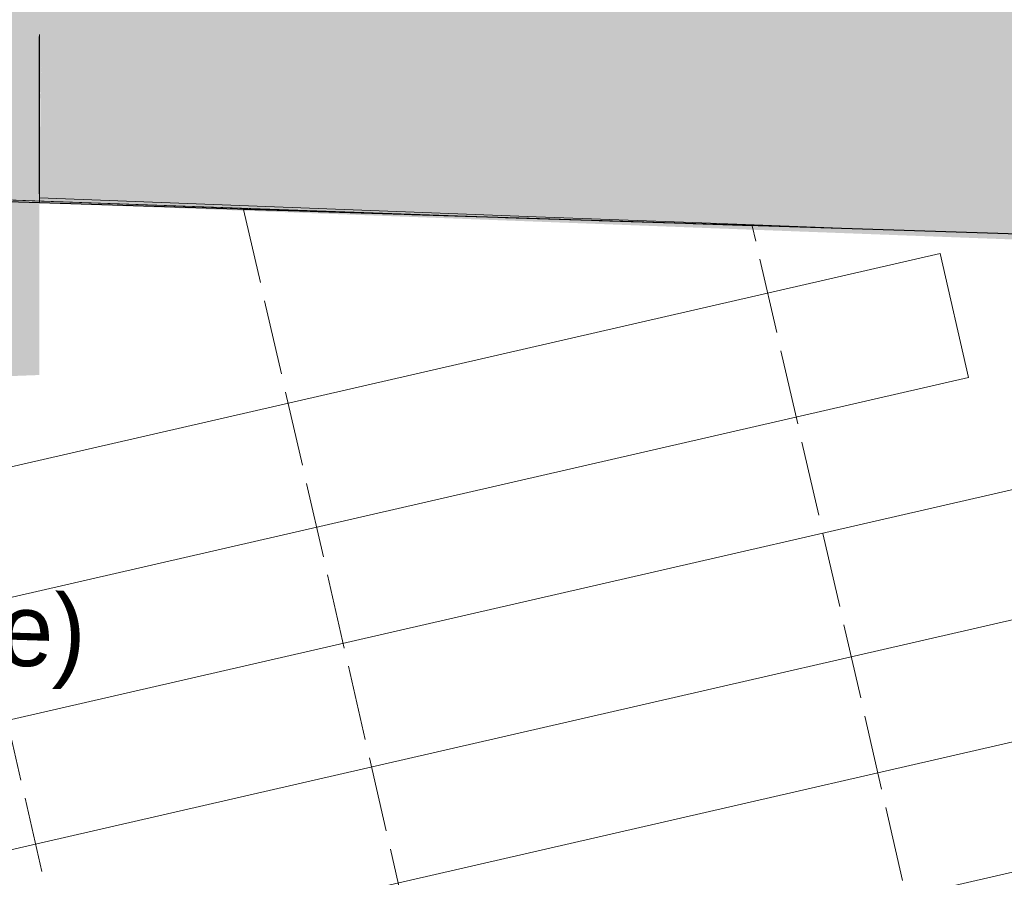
# Model space of a CAD drawing. Header units: metres. Extents: x -862 to 1262, y -354 to 644.
# Tile 225 of 256: x -218 to -198, y 367 to 384. Entities that reach past the tile are written whole.
import ezdxf

# ---------------------------------------------------------------- set-up
doc = ezdxf.new("R2010")
doc.units = ezdxf.units.M
doc.header["$LTSCALE"] = 0.5
doc.set_wipeout_variables(frame=1)
doc.linetypes.add('ISO-02 Dashed', pattern=[3.81, 3.048, -0.7619999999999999])
doc.layers.add('BPR_Verkehr_220520', color=7, linetype='Continuous')
doc.layers.add('DZH_Baufelder Nord_220610', color=7, linetype='Continuous')
doc.styles.add('Favorit Std Light', font='txt')

# ---------------------------------------------------------------- blocks, each defined once
blk = doc.blocks.new('Sheddach Supermarkt')
at = {"color": 8, "linetype": 'Continuous', "lineweight": 9, "true_color": 0x777777, "transparency": 33554687}
for points in [[(-15.92866270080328, 42.34811008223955, -0.7500000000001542), (3.441881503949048, 41.66599253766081, -0.7500000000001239), (-32.52647136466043, 33.40666674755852, -0.7500000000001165), (-33.64548607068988, 38.27983882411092, -0.7500000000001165)], [(3.441881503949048, 41.66599253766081, -0.7500000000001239), (-10.11749943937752, 42.14347481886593, 0.7499999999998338), (-15.92866270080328, 42.34811008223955, -0.7500000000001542)], [(3.441881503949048, 41.66599253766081, -0.7500000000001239), (-32.52647136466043, 33.40666674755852, -0.7500000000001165), (-33.30978165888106, 36.81788720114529, 0.7499999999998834), (-10.11749943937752, 42.14347481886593, 0.7499999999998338)], [(9.253044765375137, 41.46135727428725, 0.7499999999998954), (-32.19076695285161, 31.94471512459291, 0.7499999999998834), (-32.52647136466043, 33.40666674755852, -0.7500000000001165), (3.441881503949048, 41.66599253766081, -0.7500000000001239)], [(3.441881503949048, 41.66599253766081, -0.7500000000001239), (18.02249837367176, 41.15254828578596, -0.7500000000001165), (18.02249837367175, 41.15254828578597, -0.2201165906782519), (9.253044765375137, 41.46135727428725, 0.7499999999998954)], [(-31.40745665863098, 28.53349467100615, -0.7500000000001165), (18.29927353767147, 39.94753078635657, -0.7500000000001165), (19.41855681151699, 35.07442038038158, -0.7500000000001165), (-30.28844195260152, 23.66032259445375, -0.7500000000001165)], [(18.29927353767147, 39.94753078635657, -0.7500000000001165), (18.63505851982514, 38.48559766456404, 0.7499999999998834), (-31.07175224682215, 27.0715430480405, 0.7499999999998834), (-31.40745665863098, 28.53349467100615, -0.7500000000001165)], [(18.63505851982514, 38.48559766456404, 0.7499999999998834), (19.41855681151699, 35.07442038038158, -0.7500000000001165), (-30.28844195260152, 23.66032259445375, -0.7500000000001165), (-31.07175224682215, 27.0715430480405, 0.7499999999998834)], [(-30.28844195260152, 23.66032259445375, -0.7500000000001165), (19.41855681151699, 35.07442038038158, -0.7500000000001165), (20.53784008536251, 30.20130997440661, -0.7500000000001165), (-29.16942724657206, 18.78715051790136, -0.7500000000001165)], [(19.41855681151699, 35.07442038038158, -0.7500000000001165), (19.75434179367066, 33.61248725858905, 0.7499999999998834), (-29.9527375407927, 22.19837097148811, 0.7499999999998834), (-30.28844195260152, 23.66032259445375, -0.7500000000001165)], [(19.75434179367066, 33.61248725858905, 0.7499999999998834), (20.53784008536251, 30.20130997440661, -0.7500000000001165), (-29.16942724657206, 18.78715051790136, -0.7500000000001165), (-29.9527375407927, 22.19837097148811, 0.7499999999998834)], [(-29.16942724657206, 18.78715051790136, -0.7500000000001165), (20.53784008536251, 30.20130997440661, -0.7500000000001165), (21.65712335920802, 25.32819956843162, -0.7500000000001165), (-28.05041254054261, 13.91397844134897, -0.7500000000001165)], [(20.53784008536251, 30.20130997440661, -0.7500000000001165), (20.87362506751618, 28.73937685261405, 0.7499999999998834), (-28.83372283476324, 17.32519889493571, 0.7499999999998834), (-29.16942724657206, 18.78715051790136, -0.7500000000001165)], [(20.87362506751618, 28.73937685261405, 0.7499999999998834), (21.65712335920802, 25.32819956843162, -0.7500000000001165), (-28.05041254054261, 13.91397844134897, -0.7500000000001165), (-28.83372283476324, 17.32519889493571, 0.7499999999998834)]]:
    blk.add_3dface(points, dxfattribs=at)
at = {"color": 8, "linetype": 'Continuous', "lineweight": 9, "true_color": 0x777777, "transparency": 33554687, "invisible_edges": 8}
for points in [[(-31.40745665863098, 28.53349467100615, -0.7500000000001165), (-32.52647136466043, 33.40666674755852, -0.7500000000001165), (3.441881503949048, 41.66599253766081, -0.7500000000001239)], [(3.441881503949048, 41.66599253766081, -0.7500000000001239), (18.02249837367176, 41.15254828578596, -0.7500000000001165), (18.29927353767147, 39.94753078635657, -0.7500000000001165), (-31.40745665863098, 28.53349467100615, -0.7500000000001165)], [(18.29927353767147, 39.94753078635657, -0.7500000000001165), (-31.40745665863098, 28.53349467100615, -0.7500000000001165), (-32.19076695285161, 31.94471512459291, 0.7499999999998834), (9.253044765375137, 41.46135727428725, 0.7499999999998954)], [(9.253044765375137, 41.46135727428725, 0.7499999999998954), (18.02249837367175, 41.15254828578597, -0.2201165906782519), (18.29927353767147, 39.94753078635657, -0.7500000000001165)]]:
    blk.add_3dface(points, dxfattribs=at)
blk = doc.blocks.new('Slab (2D)-37')
at = {"color": 255, "linetype": 'Continuous', "lineweight": 25, "transparency": 33554687}
blk.add_wipeout([(-225.1438356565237, 248.6432618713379), (-204.89115948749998, 160.4453360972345), (-155.18035970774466, 171.86030670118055), (-172.42822126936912, 246.95365940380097)], dxfattribs=at)
at = {"color": 7, "linetype": 'Continuous', "lineweight": 25, "transparency": 33554687, "flags": 128}
blk.add_lwpolyline([(-225.1438356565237, 248.6432618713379), (-204.8911594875, 160.4453360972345), (-155.1803597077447, 171.8603067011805), (-172.4282212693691, 246.953659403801)], close=True, dxfattribs=at)
at = {"color": 255, "linetype": 'Continuous', "lineweight": 25, "transparency": 33554687}
blk.add_wipeout([(-225.1438356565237, 248.6432618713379), (-204.89115948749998, 160.4453360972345), (-155.18035970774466, 171.86030670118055), (-172.42822126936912, 246.95365940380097)], dxfattribs=at)
at = {"color": 7, "linetype": 'Continuous', "lineweight": 25, "transparency": 33554687, "flags": 128}
blk.add_lwpolyline([(-225.1438356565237, 248.6432618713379), (-204.8911594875, 160.4453360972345), (-155.1803597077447, 171.8603067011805), (-172.4282212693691, 246.953659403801)], close=True, dxfattribs=at)
at = {"color": 255, "linetype": 'Continuous', "lineweight": 25, "transparency": 33554687}
blk.add_wipeout([(-225.1438356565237, 248.6432618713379), (-204.89115948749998, 160.4453360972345), (-155.18035970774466, 171.86030670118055), (-172.42822126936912, 246.95365940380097)], dxfattribs=at)
at = {"color": 7, "linetype": 'Continuous', "lineweight": 25, "transparency": 33554687, "flags": 128}
blk.add_lwpolyline([(-225.1438356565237, 248.6432618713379), (-204.8911594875, 160.4453360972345), (-155.1803597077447, 171.8603067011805), (-172.4282212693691, 246.953659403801)], close=True, dxfattribs=at)
at = {"color": 255, "linetype": 'Continuous', "lineweight": 25, "transparency": 33554687}
blk.add_wipeout([(-225.1438356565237, 248.6432618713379), (-204.89115948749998, 160.4453360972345), (-155.18035970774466, 171.86030670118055), (-172.42822126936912, 246.95365940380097)], dxfattribs=at)
at = {"color": 7, "linetype": 'Continuous', "lineweight": 25, "transparency": 33554687, "flags": 128}
blk.add_lwpolyline([(-225.1438356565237, 248.6432618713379), (-204.8911594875, 160.4453360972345), (-155.1803597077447, 171.8603067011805), (-172.4282212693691, 246.953659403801)], close=True, dxfattribs=at)
at = {"color": 255, "linetype": 'Continuous', "lineweight": 25, "transparency": 33554687}
blk.add_wipeout([(-225.1438356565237, 248.6432618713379), (-204.89115948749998, 160.4453360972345), (-155.18035970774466, 171.86030670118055), (-172.42822126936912, 246.95365940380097)], dxfattribs=at)
at = {"color": 7, "linetype": 'Continuous', "lineweight": 25, "transparency": 33554687, "flags": 128}
blk.add_lwpolyline([(-225.1438356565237, 248.6432618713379), (-204.8911594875, 160.4453360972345), (-155.1803597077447, 171.8603067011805), (-172.4282212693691, 246.953659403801)], close=True, dxfattribs=at)
at = {"color": 255, "linetype": 'Continuous', "lineweight": 25, "transparency": 33554687}
blk.add_wipeout([(-225.1438356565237, 248.6432618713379), (-204.89115948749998, 160.4453360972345), (-155.18035970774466, 171.86030670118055), (-172.42822126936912, 246.95365940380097)], dxfattribs=at)
at = {"color": 7, "linetype": 'Continuous', "lineweight": 25, "transparency": 33554687, "flags": 128}
blk.add_lwpolyline([(-225.1438356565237, 248.6432618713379), (-204.8911594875, 160.4453360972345), (-155.1803597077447, 171.8603067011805), (-172.4282212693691, 246.953659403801)], close=True, dxfattribs=at)

msp = doc.modelspace()

# ---------------------------------------------------------------- hatches: boundary and pattern name
at = {"layer": 'DZH_Baufelder Nord_220610', "linetype": 'Continuous', "lineweight": 0, "true_color": 0xfff9e0, "transparency": 33554687}
h = msp.add_hatch(color=7, dxfattribs=at)
edge = h.paths.add_edge_path()
edge.add_line((32.55980691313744, 384.3805379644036), (26.06465546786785, 412.3372531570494))
edge.add_line((26.06465546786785, 412.3372531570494), (-143.0442158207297, 383.0005029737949))
edge.add_line((-143.0442158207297, 383.0005029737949), (-131.0904625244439, 314.2834369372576))
edge.add_line((-131.0904625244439, 314.2834369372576), (-124.9939522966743, 315.6937450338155))
edge.add_line((-124.9939522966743, 315.6937450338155), (-140.1320432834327, 312.1120369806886))
edge.add_line((-140.1320432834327, 312.1120369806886), (-222.7133020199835, 293.0330976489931))
edge.add_line((-222.7133020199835, 293.0330976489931), (-242.987267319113, 381.3162625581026))
edge.add_line((-242.987267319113, 381.3162625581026), (-225.1325763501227, 380.1122668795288))
edge.add_line((-225.1325763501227, 380.1122668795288), (-225.1316572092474, 377.0219977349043))
edge.add_line((-225.1316572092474, 377.0219977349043), (-224.1314799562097, 377.0637289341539))
edge.add_line((-224.1314799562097, 377.0637289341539), (-223.1313543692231, 377.1066777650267))
edge.add_line((-223.1313543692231, 377.1066777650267), (-222.131281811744, 377.1508441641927))
edge.add_line((-222.131281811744, 377.1508441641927), (-221.1312637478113, 377.1962280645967))
edge.add_line((-221.1312637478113, 377.1962280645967), (-220.131301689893, 377.2428293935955))
edge.add_line((-220.131301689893, 377.2428293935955), (-219.1313971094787, 377.290648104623))
edge.add_line((-219.1313971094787, 377.290648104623), (-218.131551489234, 377.3396841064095))
edge.add_line((-218.131551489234, 377.3396841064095), (-217.1317662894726, 377.3899373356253))
edge.add_line((-217.1317662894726, 377.3899373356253), (-217.1336498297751, 383.7225982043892))
edge.add_line((-217.1336498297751, 383.7225982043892), (-217.1323176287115, 383.7968768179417))
edge.add_line((-217.1323176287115, 383.7968768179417), (-217.1313062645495, 380.475092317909))
edge.add_line((-217.1313062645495, 380.475092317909), (-213.7664101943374, 380.3481207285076))
edge.add_line((-213.7664101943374, 380.3481207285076), (-210.4015081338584, 380.2213885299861))
edge.add_line((-210.4015081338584, 380.2213885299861), (-207.0365970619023, 380.0948956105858))
edge.add_line((-207.0365970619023, 380.0948956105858), (-203.6716770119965, 379.968641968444))
edge.add_line((-203.6716770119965, 379.968641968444), (-200.3067479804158, 379.8426276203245))
edge.add_line((-200.3067479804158, 379.8426276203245), (-196.9418100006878, 379.7168525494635))
edge.add_line((-196.9418100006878, 379.7168525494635), (-193.5768630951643, 379.5913167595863))
edge.add_line((-193.5768630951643, 379.5913167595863), (-190.2119043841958, 379.4660201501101))
edge.add_line((-190.2119043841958, 379.4660201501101), (-185.331899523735, 379.7464873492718))
edge.add_line((-185.331899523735, 379.7464873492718), (-180.4519131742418, 380.0273153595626))
edge.add_line((-180.4519131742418, 380.0273153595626), (-175.5719475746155, 380.3085040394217))
edge.add_line((-175.5719475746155, 380.3085040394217), (-170.6920027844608, 380.5900533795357))
edge.add_line((-170.6920027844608, 380.5900533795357), (-165.8120788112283, 380.8719633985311))
edge.add_line((-165.8120788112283, 380.8719633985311), (-160.9321756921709, 381.1542340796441))
edge.add_line((-160.9321756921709, 381.1542340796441), (-156.0522934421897, 381.4368654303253))
edge.add_line((-156.0522934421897, 381.4368654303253), (-151.172434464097, 381.7198573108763))
edge.add_line((-151.172434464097, 381.7198573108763), (-145.5148646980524, 382.701323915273))
edge.add_arc((-592.1029078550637, 2940.188827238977), 2596.18628182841, 279.7782309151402, 279.9051094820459, ccw=False)
edge.add_line((-151.1793800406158, 381.7186490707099), (-146.177484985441, 353.0060045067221))
edge.add_line((-146.177484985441, 353.0060045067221), (-139.143118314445, 312.5272433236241))
edge.add_line((-139.143118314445, 312.5272433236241), (-133.5328797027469, 313.8270688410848))
edge.add_line((-133.5328797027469, 313.8270688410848), (-145.5148592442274, 382.7013248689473))
edge.add_line((-145.5148592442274, 382.7013248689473), (-116.5022465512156, 387.7343888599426))
edge.add_line((-116.5022465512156, 387.7343888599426), (48.11358021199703, 416.3034435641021))
edge.add_line((48.11358021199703, 416.3034435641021), (50.99796817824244, 399.8917147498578))
edge.add_line((50.99796817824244, 399.8917147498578), (101.7277072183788, 411.6776965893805))
edge.add_line((101.7277072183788, 411.6776965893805), (102.4313637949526, 408.6489871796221))
edge.add_line((102.4313637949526, 408.6489871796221), (123.765022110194, 316.8237209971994))
edge.add_line((123.765022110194, 316.8237209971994), (90.3646540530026, 309.3621310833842))
edge.add_line((90.3646540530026, 309.3621310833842), (78.87369778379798, 358.8217257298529))
edge.add_line((78.87369778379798, 358.8217257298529), (104.3938826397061, 364.7507963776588))
edge.add_line((104.3938826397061, 364.7507963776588), (101.1439840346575, 378.7391522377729))
edge.add_line((101.1439840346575, 378.7391522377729), (50.46547640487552, 366.9650729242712))
edge.add_line((50.46547640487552, 366.9650729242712), (46.1308055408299, 385.6225530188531))
edge.add_line((46.1308055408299, 385.6225530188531), (37.42547304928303, 383.6000531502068))
edge.add_line((37.42547304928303, 383.6000531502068), (8.073688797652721, 339.1086414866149))
edge.add_line((8.073688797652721, 339.1086414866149), (8.071902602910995, 339.1101264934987))
edge.add_line((8.071902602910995, 339.1101264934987), (8.057760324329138, 339.0901706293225))
edge.add_arc((-48.5966539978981, 275.7739358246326), 84.96274625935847, 48.17829914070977, 48.19372288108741)
edge.add_line((8.040713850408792, 339.1054194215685), (7.367840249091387, 339.6758323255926))
edge.add_line((7.367840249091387, 339.6758323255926), (7.376597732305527, 339.6881901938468))
edge.add_line((7.376597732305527, 339.6881901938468), (4.612199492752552, 341.9864601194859))
edge.add_line((4.612199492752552, 341.9864601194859), (32.55980691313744, 384.3805379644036))

# ---------------------------------------------------------------- linework, layer by layer
at = {"layer": 'DZH_Baufelder Nord_220610', "color": 14, "linetype": 'Continuous', "lineweight": 5, "true_color": 0x9f0000, "transparency": 33554687, "elevation": -12285434.42021632, "flags": 128}
msp.add_lwpolyline([(-222.7133020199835, 293.0330976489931), (-242.987267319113, 381.3162625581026), (-225.1325763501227, 380.1122668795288), (-225.1316572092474, 377.0219977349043), (-224.1314799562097, 377.0637289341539), (-223.1313543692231, 377.1066777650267), (-222.131281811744, 377.1508441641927), (-221.1312637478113, 377.1962280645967), (-220.131301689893, 377.2428293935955), (-219.1313971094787, 377.290648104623), (-218.131551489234, 377.3396841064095), (-217.1317662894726, 377.3899373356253), (-217.1336498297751, 383.7225982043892), (-217.1323176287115, 383.7968768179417), (-217.1313062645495, 380.475092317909), (-213.7664101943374, 380.3481207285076), (-210.4015081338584, 380.2213885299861), (-207.0365970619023, 380.0948956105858), (-203.6716770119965, 379.968641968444), (-200.3067479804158, 379.8426276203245), (-196.9418100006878, 379.7168525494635)], dxfattribs=at)

# ---------------------------------------------------------------- block references
at = {"layer": 'DZH_Baufelder Nord_220610', "color": 7, "transparency": 33554687}
msp.add_blockref('Sheddach Supermarkt', (-208.2574781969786, 338.3142844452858, 18.45), dxfattribs=at)

# ---------------------------------------------------------------- next in the draw order: block references
msp.add_blockref('Slab (2D)-37', (-17.81744829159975, 132.5597140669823), dxfattribs=at)

# ---------------------------------------------------------------- next in the draw order: hatches: boundary and pattern name
at = {"layer": 'BPR_Verkehr_220520', "linetype": 'Continuous', "lineweight": 0, "true_color": 0xe4e6e5, "transparency": 33554687}
h = msp.add_hatch(color=254, dxfattribs=at)
h.paths.add_polyline_path([(101.497589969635, 450.3185978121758), (101.4649008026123, 450.3128896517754), (101.432224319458, 450.3071092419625), (101.3995607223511, 450.3012565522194), (101.3669101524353, 450.2953316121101), (101.3342727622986, 450.2893344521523), (101.3016487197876, 450.2832651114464), (101.269038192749, 450.2771236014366), (101.2364413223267, 450.2709099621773), (100.4122926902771, 450.0886849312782), (99.59969864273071, 449.8603915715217), (98.80123216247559, 449.586752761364), (98.0194214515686, 449.2686349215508), (97.25674201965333, 448.9070453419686), (96.51560879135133, 448.5031289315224), (95.7983684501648, 448.0581646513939), (95.10728967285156, 447.573564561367), (94.95977658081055, 447.4623883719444), (94.81364374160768, 447.3494041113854), (94.66891329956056, 447.2346289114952), (94.52560718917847, 447.1180801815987), (94.38374716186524, 446.9997755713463), (94.24335470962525, 446.8797330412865), (94.10445112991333, 446.7579708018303), (93.96705744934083, 446.6345072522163), (92.83648939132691, 445.6970426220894), (91.62472254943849, 444.8671961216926), (90.34196718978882, 444.1519599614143), (88.99903169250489, 443.5573606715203), (87.60723151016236, 443.0884082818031), (86.17829384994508, 442.7490541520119), (84.72425880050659, 442.5421576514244), (83.25737796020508, 442.4694578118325), (81.54894781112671, 442.4535620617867), (79.8408094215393, 442.4182151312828), (78.1331844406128, 442.3634147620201), (76.42629441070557, 442.28916807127), (74.7203607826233, 442.1954846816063), (73.01560486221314, 442.0823767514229), (71.31224782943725, 441.9498589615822), (69.61051066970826, 441.7979485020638), (68.17312639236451, 441.6543940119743), (66.73719121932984, 441.4970040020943), (65.3028383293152, 441.3257930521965), (63.87020072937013, 441.1407770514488), (62.43941128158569, 440.9419731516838), (61.01060269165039, 440.7293997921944), (59.58390745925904, 440.5030767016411), (58.15945788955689, 440.2630248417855), (-67.36789730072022, 418.4867298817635), (-76.81986531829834, 416.8935256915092), (-86.28663436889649, 415.3907673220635), (-95.7673390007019, 413.9785921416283), (-105.2611124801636, 412.6571292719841), (-114.7670868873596, 411.4264995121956), (-124.2843931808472, 410.2868153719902), (-133.8121612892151, 409.238181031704), (-143.349520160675, 408.2806923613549), (-143.777050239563, 408.2399277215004), (-144.2045976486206, 408.199345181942), (-144.6321624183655, 408.1589459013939), (-145.0597444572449, 408.1187299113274), (-145.4873437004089, 408.0786971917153), (-145.914960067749, 408.0388477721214), (-146.3425934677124, 407.9991816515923), (-146.7702438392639, 407.9596988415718), (-147.0875124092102, 407.9305386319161), (-147.4047930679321, 407.9015043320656), (-147.7220852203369, 407.8725960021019), (-148.0393888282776, 407.8438136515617), (-148.3567038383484, 407.8151572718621), (-148.6740302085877, 407.7866268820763), (-148.9913678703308, 407.758222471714), (-149.3087165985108, 407.7299440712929), (-150.7369034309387, 407.6042522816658), (-152.1653126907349, 407.4811122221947), (-153.5939396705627, 407.3605242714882), (-155.0227798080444, 407.2424888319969), (-156.451828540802, 407.1270062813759), (-157.8810813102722, 407.0140769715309), (-159.3105335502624, 406.9037012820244), (-160.7401805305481, 406.7958795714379), (-160.8528410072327, 406.7875161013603), (-160.9655061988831, 406.7792162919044), (-161.0781760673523, 406.7709801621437), (-161.1908505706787, 406.762807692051), (-161.3035296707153, 406.7546989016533), (-161.4162133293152, 406.7466537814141), (-161.5289015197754, 406.7386723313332), (-161.6415941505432, 406.7307537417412), (-162.5130913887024, 406.6716805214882), (-163.3848383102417, 406.6164141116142), (-164.2568182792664, 406.5649555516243), (-165.1290146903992, 406.5173058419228), (-166.0014108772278, 406.4734658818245), (-166.8739902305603, 406.4334365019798), (-167.7467360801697, 406.3972184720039), (-168.6196318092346, 406.3648124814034), (-168.6517148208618, 406.3636941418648), (-168.6837990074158, 406.36258092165), (-168.7158833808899, 406.3614728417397), (-168.7479679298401, 406.3603699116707), (-168.7800526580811, 406.3592721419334), (-168.8121375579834, 406.3581795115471), (-168.8442226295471, 406.3570920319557), (-168.8763071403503, 406.3560097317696), (-217.9301033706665, 404.7052282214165), (-218.9481815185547, 404.6735651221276), (-219.9664076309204, 404.6470841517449), (-220.9847553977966, 404.6257892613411), (-222.0031984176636, 404.6096810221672), (-223.021710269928, 404.5987598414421), (-224.0402645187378, 404.5930259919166), (-225.0588347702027, 404.5924796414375), (-226.0773945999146, 404.5971207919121), (-226.1550139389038, 404.5976758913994), (-226.2326332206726, 404.5982385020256), (-226.3102524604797, 404.5988086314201), (-226.3878716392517, 404.5993862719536), (-226.4654907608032, 404.5999714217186), (-226.5431098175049, 404.6005640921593), (-226.6207288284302, 404.6011642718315), (-226.6983477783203, 404.6017718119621), (-230.1356349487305, 404.6362118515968), (-233.572743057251, 404.6853753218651), (-237.0096090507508, 404.7492612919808), (-240.4461698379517, 404.8278686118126), (-243.8823623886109, 404.9211958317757), (-247.3181236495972, 405.0292412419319), (-250.7533905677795, 405.1520028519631), (-254.1881012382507, 405.2894517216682), (-255.4350743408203, 405.3430072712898), (-256.6819626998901, 405.3985021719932), (-257.9287632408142, 405.4559362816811), (-259.1754729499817, 405.51530945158), (-260.422088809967, 405.5766215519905), (-261.66860779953, 405.6398724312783), (-262.9150268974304, 405.7050619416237), (-264.1613430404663, 405.7721899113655), (-265.435876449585, 405.8428573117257), (-266.7102964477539, 405.915541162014), (-267.9845991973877, 405.9902523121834), (-269.2587814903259, 406.0669905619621), (-270.5328400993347, 406.1457557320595), (-271.8067717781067, 406.2265476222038), (-273.0805733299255, 406.3093660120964), (-274.3542415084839, 406.394210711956), (-274.6373881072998, 406.4133491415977), (-274.9205279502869, 406.4325874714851), (-275.2036609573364, 406.4519259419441), (-275.486787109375, 406.4713645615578), (-275.7699063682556, 406.4909033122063), (-276.053018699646, 406.5105421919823), (-276.3361240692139, 406.5302812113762), (-276.6192224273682, 406.5501203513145), (-278.1996823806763, 406.752046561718), (-279.7469635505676, 407.1322422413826), (-281.2410252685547, 407.6857830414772), (-282.6625161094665, 408.4054993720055), (-283.9930246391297, 409.2820693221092), (-285.215317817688, 410.3041393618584), (-286.3135642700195, 411.4584714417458), (-287.2735448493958, 412.7301106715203), (-287.3892577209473, 412.9003217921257), (-287.5074601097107, 413.0688136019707), (-287.628126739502, 413.2355494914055), (-287.75123154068, 413.4004934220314), (-287.8767478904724, 413.5636097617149), (-288.0046486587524, 413.7248632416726), (-288.1349062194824, 413.8842190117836), (-288.2674923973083, 414.0416426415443), (-288.515166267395, 414.3385580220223), (-288.7555954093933, 414.6413696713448), (-288.9886371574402, 414.9499026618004), (-289.214155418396, 415.263976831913), (-289.4320184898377, 415.5834087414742), (-289.6420991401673, 415.9080118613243), (-289.8442746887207, 416.2375966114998), (-290.0384270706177, 416.5719705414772), (-295.2087785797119, 409.013688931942), (-294.8059543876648, 408.607136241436), (-294.4475591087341, 408.160924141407), (-294.1374734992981, 407.6798843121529), (-293.879055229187, 407.1692255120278), (-293.6751024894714, 406.6344772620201), (-293.5278237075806, 406.0814299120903), (-293.4388136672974, 405.5160719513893), (-293.4090361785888, 404.9445251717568), (-293.5193396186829, 403.8485845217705), (-293.8458026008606, 402.7965992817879), (-294.3753394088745, 401.8307619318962), (-295.0867116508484, 400.9898097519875), (-295.9513879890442, 400.3074712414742), (-296.9346884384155, 399.811113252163), (-297.9971753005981, 399.5206434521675), (-299.0962348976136, 399.4477118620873), (-297.0085510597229, 389.8553680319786), (-296.6001378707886, 390.1885320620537), (-296.179473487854, 390.5060869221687), (-295.7471541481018, 390.8075825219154), (-295.3037925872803, 391.0925915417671), (-294.8500172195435, 391.3607100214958), (-294.3864711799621, 391.6115579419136), (-293.9138114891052, 391.8447797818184), (-293.4327080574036, 392.0600449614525), (-293.1617370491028, 392.1786116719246), (-292.8933313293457, 392.3028764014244), (-292.627610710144, 392.4327836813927), (-292.3646937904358, 392.5682755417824), (-292.1046979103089, 392.7092915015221), (-291.8477391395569, 392.8557686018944), (-291.5939321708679, 393.0076414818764), (-291.3433888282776, 393.1648401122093), (-291.1041465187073, 393.1440156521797), (-290.8648988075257, 393.1232615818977), (-290.6256450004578, 393.1025778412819), (-290.3863851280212, 393.0819644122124), (-290.1471191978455, 393.0614213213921), (-289.9078472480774, 393.0409485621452), (-289.6685692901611, 393.0205461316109), (-289.4292846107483, 393.0002139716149), (-289.3025060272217, 394.4948467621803), (-288.4599794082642, 394.9400453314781), (-287.5924439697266, 395.3342978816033), (-286.7029769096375, 395.6762059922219), (-285.7947332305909, 395.964556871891), (-284.8709345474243, 396.1983277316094), (-283.9348576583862, 396.3766893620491), (-282.9898228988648, 396.4990091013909), (-282.0391823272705, 396.5648530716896), (-281.8131428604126, 396.5721554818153), (-281.5870228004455, 396.5762640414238), (-281.3608672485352, 396.577176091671), (-281.1347213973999, 396.5748914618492), (-280.9086304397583, 396.5694106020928), (-280.6826395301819, 396.5607346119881), (-280.4567938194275, 396.5488652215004), (-280.2311384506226, 396.5338048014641), (-279.8597676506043, 396.5064667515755), (-279.4883842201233, 396.4792988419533), (-279.1169883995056, 396.4523011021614), (-278.7455802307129, 396.4254735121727), (-278.3741598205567, 396.3988161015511), (-278.002727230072, 396.3723288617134), (-277.6312825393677, 396.3460118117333), (-277.2598259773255, 396.3198649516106), (-275.7415560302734, 396.1900663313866), (-274.2279464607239, 396.0140623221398), (-272.7204031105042, 395.7920163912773), (-271.2203261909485, 395.5241347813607), (-269.729108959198, 395.210666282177), (-268.2481364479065, 394.8519020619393), (-266.7787841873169, 394.4481753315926), (-265.3224169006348, 393.999861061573), (-264.6888254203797, 393.8057434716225), (-264.0491508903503, 393.6327223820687), (-263.4040955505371, 393.48098772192), (-262.7543675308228, 393.3507060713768), (-262.1006801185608, 393.2420204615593), (-261.4437509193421, 393.1550501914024), (-260.784301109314, 393.0898907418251), (-260.1230546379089, 393.0466136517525), (-256.8571011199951, 392.8937162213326), (-253.5905604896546, 392.7539219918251), (-250.3234853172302, 392.6272332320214), (-247.0559282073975, 392.5136519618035), (-243.7879417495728, 392.4131800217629), (-240.5195785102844, 392.3258190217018), (-237.2508911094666, 392.2515703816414), (-233.9819321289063, 392.1904352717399), (-233.5104889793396, 392.1701921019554), (-233.0407548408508, 392.125267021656), (-232.5740209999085, 392.0557835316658), (-232.1115705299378, 391.9619326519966), (-231.654674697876, 391.8439723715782), (-231.2045895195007, 391.7022269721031), (-230.762552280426, 391.5370861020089), (-230.3297769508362, 391.3490062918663), (-229.7594350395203, 391.0580229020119), (-229.2112246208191, 390.727226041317), (-228.6879203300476, 390.3582899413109), (-228.1921707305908, 389.953081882), (-227.7264849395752, 389.5136527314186), (-227.2932199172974, 389.042226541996), (-226.8945685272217, 388.5411893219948), (-226.5325484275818, 388.013076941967), (-226.2112390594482, 387.4647304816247), (-225.929429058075, 386.8950755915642), (-225.6885237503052, 386.3069529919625), (-225.4897244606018, 385.7032954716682), (-225.3340225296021, 385.0871132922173), (-225.2221944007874, 384.4614791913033), (-225.1547977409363, 383.8295130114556), (-225.1321686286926, 383.1943661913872), (-225.1301999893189, 376.5755747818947), (-217.1302895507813, 376.8778947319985), (-217.1317300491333, 381.7209851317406), (-217.1317300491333, 381.7209938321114), (-217.1201522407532, 382.407376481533), (-217.0850253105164, 383.092957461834), (-217.0263906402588, 383.7769290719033), (-216.9443173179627, 384.4584855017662), (-216.8389020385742, 385.1368237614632), (-216.7102689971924, 385.8111447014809), (-216.5585697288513, 386.4806538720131), (-216.3839829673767, 387.1445624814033), (-216.3839806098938, 387.1445708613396), (-216.3837890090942, 387.1452516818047), (-216.3835973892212, 387.1459324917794), (-216.3834057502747, 387.146613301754), (-216.3832140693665, 387.1472941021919), (-216.3830223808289, 387.1479748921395), (-216.382830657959, 387.1486556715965), (-216.3826389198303, 387.1493364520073), (-216.3824471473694, 387.1500172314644), (-216.2662969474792, 387.5328155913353), (-216.1349295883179, 387.910662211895), (-215.9885552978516, 388.2829524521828), (-215.8274083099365, 388.6490905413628), (-215.6517464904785, 389.0084905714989), (-215.4618509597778, 389.3605774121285), (-215.2580255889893, 389.7047876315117), (-215.040597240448, 390.0405708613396), (-214.5478394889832, 390.7077808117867), (-214.0014829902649, 391.331859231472), (-213.4052865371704, 391.9085126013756), (-212.7633518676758, 392.4337736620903), (-212.0800953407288, 392.904028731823), (-211.3602176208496, 393.3160425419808), (-210.6086713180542, 393.6669805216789), (-209.8306269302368, 393.9544283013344), (-209.7352742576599, 393.9826284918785), (-209.6386378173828, 394.0060545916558), (-209.540956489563, 394.0246486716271), (-209.4424717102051, 394.0383647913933), (-209.343426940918, 394.0471690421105), (-209.2440669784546, 394.0510396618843), (-209.1446374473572, 394.0499670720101), (-209.0453841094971, 394.0439539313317), (-199.0402545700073, 393.187723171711), (-198.299617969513, 393.1298791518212), (-197.5582036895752, 393.0830454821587), (-196.8161754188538, 393.0472324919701), (-196.0736969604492, 393.0224480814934), (-195.330932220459, 393.0086977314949), (-194.5880451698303, 393.0059844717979), (-193.8451998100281, 393.0143089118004), (-193.1025601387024, 393.033669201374), (-189.9892278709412, 393.1439404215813), (-186.8763401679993, 393.2661196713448), (-183.7639426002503, 393.4002051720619), (-180.6520806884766, 393.5461949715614), (-177.5407999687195, 393.7040869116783), (-174.4301459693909, 393.8738786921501), (-171.3201641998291, 394.0555678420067), (-168.2108995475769, 394.2491422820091), (-167.1788196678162, 394.3307235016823), (-166.1496042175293, 394.4427946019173), (-165.1241537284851, 394.585257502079), (-164.1033654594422, 394.7579875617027), (-163.08813256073, 394.9608336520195), (-162.0793433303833, 395.1936182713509), (-161.0778804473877, 395.4561377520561), (-160.0846201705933, 395.7481623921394), (-156.1607359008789, 396.9651415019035), (-154.9089214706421, 397.3355439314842), (-153.6478635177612, 397.673138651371), (-152.3784217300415, 397.9776955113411), (-151.1014614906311, 398.2490069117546), (-149.8178532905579, 398.4868878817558), (-148.5284722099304, 398.691176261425), (-147.2341971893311, 398.8617327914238), (-145.9359114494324, 398.9984507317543), (-145.5624986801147, 399.0329182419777), (-145.1890987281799, 399.0675242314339), (-144.8157116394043, 399.1022688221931), (-144.4423374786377, 399.1371519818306), (-144.0689762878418, 399.1721737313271), (-143.6956281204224, 399.2073340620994), (-143.3222930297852, 399.2426329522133), (-142.948971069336, 399.278070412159), (-142.1787480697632, 399.3453194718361), (-141.4075775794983, 399.4006541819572), (-140.6356436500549, 399.4440577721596), (-139.863130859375, 399.4755198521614), (-139.0902239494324, 399.4950329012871), (-138.3171077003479, 399.5025922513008), (-137.5439670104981, 399.4981961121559), (-136.7709867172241, 399.4818455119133), (-119.0317300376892, 401.4215897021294), (-119.0196710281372, 401.5082033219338), (-118.9927059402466, 401.5913912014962), (-118.9516595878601, 401.6686086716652), (-118.8977875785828, 401.7374936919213), (-118.8327378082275, 401.7959391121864), (-118.7585001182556, 401.8421571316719), (-118.6773453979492, 401.8747339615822), (-118.5917561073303, 401.8926731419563), (-111.9752061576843, 402.7062013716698), (-105.3641615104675, 403.5633186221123), (-98.7589093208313, 404.4639876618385), (-92.15973648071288, 405.4081693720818), (-85.56692963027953, 406.3958227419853), (-78.98077513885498, 407.4269048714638), (-72.40155908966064, 408.5013709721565), (-65.82956723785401, 409.6191743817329), (37.55223080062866, 427.5536917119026), (37.6592671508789, 427.5605840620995), (37.76531074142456, 427.544489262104), (37.86548173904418, 427.5061479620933), (37.95517057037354, 427.4473245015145), (38.0302500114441, 427.3707257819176), (38.08726511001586, 427.2798766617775), (38.12359220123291, 427.1789577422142), (38.13755985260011, 427.0726130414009), (50.66002672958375, 428.2293039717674), (50.80676174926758, 428.2725319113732), (50.9541406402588, 428.3135109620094), (51.10212914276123, 428.3522307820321), (51.25069261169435, 428.3886823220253), (51.39979629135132, 428.4228570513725), (51.549405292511, 428.4547469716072), (51.69948460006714, 428.4843446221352), (51.84999909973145, 428.5116430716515), (62.92303178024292, 430.4325759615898), (63.78556348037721, 430.5783234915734), (64.64933711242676, 430.7165204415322), (65.5142865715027, 430.8471562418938), (66.38034567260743, 430.9702208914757), (67.24744815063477, 431.0857049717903), (68.11552765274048, 431.1935996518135), (68.98451774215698, 431.293896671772), (69.85435192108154, 431.386588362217), (70.00800799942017, 431.4014274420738), (70.161818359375, 431.4145713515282), (70.31576428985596, 431.4260185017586), (70.46982707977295, 431.4357675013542), (70.62398800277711, 431.4438171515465), (70.77822830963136, 431.4501664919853), (70.93252925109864, 431.4548147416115), (71.08687206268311, 431.4577613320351), (72.62320923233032, 431.4666665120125), (74.15949901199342, 431.4516704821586), (75.6953695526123, 431.4127747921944), (77.23044906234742, 431.3499888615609), (78.7643659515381, 431.2633278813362), (80.29674893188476, 431.1528128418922), (81.82722705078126, 431.0184704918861), (83.35542985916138, 430.8603333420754), (84.67501095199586, 430.6492267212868), (85.96845225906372, 430.3132656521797), (87.22396855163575, 429.8555112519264), (88.43012015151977, 429.2801343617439), (89.57591717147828, 428.5923775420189), (90.6509196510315, 427.7985073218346), (91.64533266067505, 426.9057570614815), (92.5500955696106, 425.9222611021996), (93.18379796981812, 425.210927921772), (93.86137405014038, 424.5412533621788), (94.58009390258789, 423.9159413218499), (95.3370584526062, 423.3375141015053), (96.12921434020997, 422.8083048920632), (96.95336631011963, 422.3304483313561), (97.80619000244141, 421.9058719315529), (98.68424541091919, 421.5362882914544), (98.84410388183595, 421.4737748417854), (99.00318390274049, 421.4093061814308), (99.16146155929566, 421.3428920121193), (99.31891305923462, 421.2745423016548), (99.47551473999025, 421.2042673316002), (99.63124307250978, 421.1320776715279), (99.7860746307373, 421.0579841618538), (99.93998616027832, 420.981997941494), (102.1545799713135, 428.8040764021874), (101.0528778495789, 429.218867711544), (100.0362636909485, 429.8124121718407), (99.1334889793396, 430.5679234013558), (98.37008565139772, 431.464034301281), (97.767643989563, 432.4754014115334), (97.34320202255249, 433.5734216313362), (97.10876365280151, 434.7270411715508), (97.07095918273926, 435.9036338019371), (97.23085758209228, 437.0699235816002), (97.5839369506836, 438.1929259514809), (98.12021162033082, 439.2408805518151), (98.82451486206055, 440.1841495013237), (99.67692782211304, 440.9960556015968), (100.6533428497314, 441.6536368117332), (101.7261453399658, 442.1382956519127), (102.8649944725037, 442.4363262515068)])
h.paths.add_polyline_path([(-283.9404811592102, 404.2773049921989), (-283.833065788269, 404.2625304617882), (-272.0790310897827, 401.3196542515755), (-271.9476826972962, 401.2734437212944), (-271.8271397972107, 401.2037500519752), (-271.721557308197, 401.1129748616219), (-271.6345743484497, 401.0042469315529), (-271.5691889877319, 400.881313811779), (-271.5276548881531, 400.7484126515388), (-271.5114036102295, 400.6101242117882), (-271.5209952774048, 400.4712149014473), (-271.5561003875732, 400.3364728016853), (-271.6155067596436, 400.2105416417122), (-271.697167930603, 400.0977620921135), (-271.7982692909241, 400.0020213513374), (-271.9153261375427, 399.9266193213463), (-272.0443038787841, 399.8741549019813), (-272.1807570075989, 399.8464363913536), (-272.3199823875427, 399.8444191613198), (-284.3995343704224, 400.7943014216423), (-284.506068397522, 400.8144720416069), (-284.6057494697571, 400.8571337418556), (-284.693889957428, 400.9202811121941), (-284.7663450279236, 401.0009446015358), (-284.8197074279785, 401.0953309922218), (-284.8514677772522, 401.1990017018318), (-284.8601325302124, 401.3070815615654), (-284.8452942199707, 401.4144880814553), (-284.7742528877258, 401.7106572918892), (-284.7094478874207, 402.0082533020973), (-284.6509078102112, 402.30714479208), (-284.5986584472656, 402.6071999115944), (-284.5527229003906, 402.9082862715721), (-284.5131213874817, 403.2102710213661), (-284.4798714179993, 403.5130209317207), (-284.4529876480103, 403.8164024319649), (-284.432880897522, 403.9229485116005), (-284.3902782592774, 404.022654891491), (-284.3271831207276, 404.1108328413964), (-284.2465625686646, 404.1833357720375), (-284.1522078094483, 404.236754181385), (-284.0485559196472, 404.268576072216)])
h.paths.add_polyline_path([(88.25949897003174, 438.709437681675), (88.37103638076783, 438.7028471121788), (88.47832537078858, 438.671652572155), (88.5760083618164, 438.6174117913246), (88.65920742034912, 438.5428333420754), (88.72376792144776, 438.4516414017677), (88.76646595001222, 438.348389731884), (88.78516933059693, 438.2382343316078), (88.7789446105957, 438.1266758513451), (88.71046713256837, 437.6832983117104), (88.65484857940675, 437.238124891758), (88.61213716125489, 436.7915282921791), (88.58236862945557, 436.3438826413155), (88.5655679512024, 435.8955629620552), (88.5617491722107, 435.4469448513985), (88.57091551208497, 434.9984041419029), (88.59305928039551, 434.5503165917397), (88.58772624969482, 434.43896748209), (88.55785482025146, 434.3315674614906), (88.50492985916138, 434.2334552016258), (88.4315821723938, 434.1495077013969), (88.3414577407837, 434.0838978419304), (88.23903650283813, 434.0398869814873), (88.12940964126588, 434.0196628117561), (88.01802646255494, 434.0242303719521), (87.64602234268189, 434.0807808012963), (87.27381317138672, 434.1359652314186), (86.90140391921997, 434.1897829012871), (86.52879962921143, 434.2422330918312), (86.15600530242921, 434.2933151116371), (85.7830259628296, 434.3430282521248), (85.4098666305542, 434.3913718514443), (85.03653231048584, 434.4383452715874), (84.53889414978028, 434.4987956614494), (84.04096635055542, 434.5568119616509), (83.542760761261, 434.6123923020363), (83.04428929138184, 434.6655353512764), (82.54556386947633, 434.7162398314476), (82.04659643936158, 434.7645045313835), (81.54739891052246, 434.8103283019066), (81.04798324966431, 434.8537100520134), (79.8997363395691, 434.9441295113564), (78.75054589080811, 435.021640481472), (77.60055701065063, 435.0862331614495), (76.44991492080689, 435.1378994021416), (75.29876490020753, 435.176632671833), (74.14725231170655, 435.2024280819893), (72.99552257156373, 435.2152823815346), (71.84372106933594, 435.2151988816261), (71.7016756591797, 435.2279499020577), (71.5646120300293, 435.2673586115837), (71.43748628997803, 435.3320001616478), (71.32489519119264, 435.4195371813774), (71.23090993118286, 435.5268044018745), (71.15892893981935, 435.6499231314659), (71.11155499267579, 435.7844415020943), (71.09050107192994, 435.9254954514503), (71.07862366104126, 436.1496147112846), (71.08376114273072, 436.2854533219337), (71.11333335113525, 436.4181334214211), (71.16636883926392, 436.5432963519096), (71.24112535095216, 436.6568304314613), (71.33514707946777, 436.7550059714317), (71.44534534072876, 436.8345978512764), (71.5681000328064, 436.8929914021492), (71.699378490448, 436.9282689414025), (74.51032488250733, 437.4159076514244), (75.33726240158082, 437.5549032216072), (76.16561136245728, 437.6852235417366), (76.99528076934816, 437.8068542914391), (77.82617950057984, 437.9197821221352), (78.6582162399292, 438.0239946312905), (79.49129957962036, 438.1194803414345), (80.32533801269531, 438.2062287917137), (81.16023987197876, 438.2842304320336), (81.50863949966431, 438.3141710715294), (81.8571665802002, 438.342589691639), (82.20581455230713, 438.3694845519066), (82.55457675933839, 438.3948551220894), (82.90344652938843, 438.4187009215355), (83.25241720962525, 438.4410214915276), (83.60148212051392, 438.4618164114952), (83.95063459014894, 438.4810852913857)])
at = {"layer": 'BPR_Verkehr_220520', "linetype": 'Continuous', "lineweight": 0, "true_color": 0xece5cf, "transparency": 33554687}
h = msp.add_hatch(color=254, dxfattribs=at)
h.paths.add_polyline_path([(73.07970223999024, 431.4939663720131), (72.30085665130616, 431.4882694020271), (71.52226263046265, 431.4676719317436), (70.7442052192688, 431.4321815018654), (69.96696926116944, 431.3818111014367), (69.1908393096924, 431.3165791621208), (68.93388534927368, 431.2916815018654), (68.67709429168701, 431.2651563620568), (68.42047661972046, 431.2370031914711), (68.16404265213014, 431.2072231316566), (67.90780271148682, 431.175817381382), (67.65176708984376, 431.1427871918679), (67.39594610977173, 431.1081339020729), (67.1403500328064, 431.0718589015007), (51.6985583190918, 428.539948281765), (51.54933143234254, 428.5008203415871), (51.40050967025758, 428.4601786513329), (51.2521084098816, 428.4180274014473), (51.10414295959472, 428.374370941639), (50.95662858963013, 428.3292137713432), (50.80958050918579, 428.282560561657), (50.66301388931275, 428.2344161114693), (50.51694359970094, 428.1847861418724), (50.35504383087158, 428.1278325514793), (50.19379795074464, 428.0690531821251), (50.0332265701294, 428.0084555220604), (49.87335017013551, 427.946047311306), (49.7141891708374, 427.8818365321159), (49.55576390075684, 427.8158313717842), (49.39809458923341, 427.7480402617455), (49.24120133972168, 427.6784718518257), (48.16281427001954, 427.1461709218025), (47.09754003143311, 426.5880905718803), (46.04599604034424, 426.004551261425), (45.00879063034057, 425.3958905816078), (43.98652384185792, 424.7624606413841), (42.97978705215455, 424.1046279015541), (41.98916268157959, 423.4227729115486), (41.01522380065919, 422.7172901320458), (40.05793313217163, 422.048622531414), (39.06325053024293, 421.4369622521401), (38.0345666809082, 420.8843943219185), (36.97538817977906, 420.392802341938), (35.88932556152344, 419.963862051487), (34.78008101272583, 419.5990356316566), (33.65143574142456, 419.2995667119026), (32.50723728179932, 419.0664750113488), (17.02504249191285, 416.380647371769), (14.98914653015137, 413.4901236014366), (-64.12031160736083, 399.7663349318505), (-66.55545607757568, 399.3469230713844), (-68.99160789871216, 398.933403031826), (-71.42875288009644, 398.5257772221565), (-73.86687677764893, 398.1240480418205), (-76.30596532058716, 397.728217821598), (-78.74600423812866, 397.3382888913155), (-81.18697924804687, 396.9542635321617), (-83.6288761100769, 396.5761439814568), (-86.47086827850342, 398.6719926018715), (-88.94330163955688, 398.3014916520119), (-91.41663650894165, 397.9370577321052), (-93.89085804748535, 397.578693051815), (-96.36595135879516, 397.2263997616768), (-98.84190155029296, 396.8801799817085), (-101.3186937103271, 396.5400357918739), (-103.7963129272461, 396.2059692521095), (-106.2747443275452, 395.87798235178), (-107.2079676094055, 395.733158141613), (-108.1333138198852, 395.5444411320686), (-109.0487197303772, 395.3122521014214), (-109.9521442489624, 395.0371087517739), (-110.8415730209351, 394.7196245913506), (-111.7150228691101, 394.360507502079), (-112.5705462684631, 393.960558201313), (-113.4062421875, 393.5206802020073), (-114.2616426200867, 393.0710216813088), (-115.1377631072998, 392.6632039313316), (-116.0325606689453, 392.2981836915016), (-116.9439461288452, 391.9768132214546), (-117.8697916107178, 391.6998428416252), (-118.807935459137, 391.4679192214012), (-119.7561873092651, 391.2815838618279), (-120.7123331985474, 391.1412718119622), (-129.6989096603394, 390.0937450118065), (-138.696471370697, 389.1451923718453), (-147.7039282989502, 388.295728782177), (-156.720189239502, 387.5454571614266), (-165.7441618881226, 386.8944684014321), (-174.7747530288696, 386.3428413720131), (-183.8108686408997, 385.8906429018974), (-192.8514122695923, 385.5378753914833), (-193.7054479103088, 385.5156110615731), (-194.5597200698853, 385.506037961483), (-195.4140401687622, 385.509158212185), (-196.268219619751, 385.5249711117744), (-197.1220698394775, 385.5534731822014), (-197.9754023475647, 385.5946581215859), (-198.8280287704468, 385.6485168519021), (-199.6797608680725, 385.7150374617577), (-216.3824471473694, 387.1500172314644), (-216.3826394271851, 387.1493365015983), (-216.3828316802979, 387.1486557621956), (-216.3830238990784, 387.1479750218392), (-216.3832161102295, 387.147294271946), (-216.3834082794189, 387.1466135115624), (-216.3836004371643, 387.1459327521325), (-216.3837925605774, 387.1452519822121), (-216.3839846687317, 387.1445712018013), (-216.5290392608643, 386.6011932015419), (-216.6586617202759, 386.0539286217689), (-216.772748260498, 385.503215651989), (-216.8712075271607, 384.9494952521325), (-216.9539606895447, 384.3932107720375), (-217.0209414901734, 383.8348076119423), (-217.0720962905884, 383.2747328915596), (-217.1073841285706, 382.7134350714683), (-217.131329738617, 380.3750932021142), (-217.1313062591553, 380.3750923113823), (-213.7664101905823, 380.2481207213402), (-210.4015081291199, 380.1213885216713), (-207.0365970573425, 379.9948956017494), (-203.6716770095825, 379.8686419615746), (-200.3067479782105, 379.7426276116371), (-196.9418099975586, 379.6168525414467), (-193.5768630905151, 379.491316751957), (-190.2119043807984, 379.3660201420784), (-185.3327863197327, 379.6464363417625), (-180.453686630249, 379.9272132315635), (-175.5746077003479, 380.2083506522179), (-170.6955495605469, 380.4898486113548), (-165.8165122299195, 380.7717071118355), (-160.9374957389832, 381.0539261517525), (-156.0585001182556, 381.3365057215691), (-151.1795243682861, 381.6194458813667), (-151.1724344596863, 381.6198573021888), (-116.502246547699, 387.6343888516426), (48.13063516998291, 416.206403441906), (51.01485386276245, 399.7956377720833), (58.11081887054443, 401.4442351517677), (101.7277072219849, 411.5776965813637), (101.9664129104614, 410.5502491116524), (107.1071175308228, 412.0503887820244), (107.2508155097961, 412.0941980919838), (106.8058038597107, 413.297698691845), (106.7135229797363, 413.5415234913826), (106.6167250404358, 413.7835905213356), (106.5154435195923, 414.0238161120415), (106.4097134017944, 414.2621172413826), (106.2995712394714, 414.4984115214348), (106.1850551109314, 414.7326172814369), (106.0662046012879, 414.9646535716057), (105.9430607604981, 415.1944402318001), (105.8208365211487, 415.4062717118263), (105.6953006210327, 415.6161575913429), (105.5664839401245, 415.8240460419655), (105.4344182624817, 416.029885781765), (105.2991361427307, 416.2336260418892), (105.1606709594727, 416.4352165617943), (105.0190568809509, 416.6346076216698), (104.8743288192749, 416.8317500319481), (104.8854778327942, 416.8400703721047), (104.7548689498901, 417.012292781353), (104.6216167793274, 417.1824782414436), (104.4857530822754, 417.3505861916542), (104.3473102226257, 417.5165765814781), (104.2063212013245, 417.6804098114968), (104.0628196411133, 417.8420468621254), (103.9168397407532, 418.0014491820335), (103.7684162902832, 418.158578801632), (103.7486159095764, 418.179176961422), (103.7287737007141, 418.1997345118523), (103.7088895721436, 418.2202515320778), (103.6889636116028, 418.2407279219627), (103.6689959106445, 418.2611636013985), (103.648986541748, 418.2815585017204), (103.6289355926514, 418.3019125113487), (103.608843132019, 418.3222255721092), (103.0738260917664, 418.8341899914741), (102.5124897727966, 419.3171519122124), (101.926402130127, 419.7697576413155), (101.3172028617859, 420.1907409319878), (100.6865963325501, 420.5789239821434), (100.0363467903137, 420.9332207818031), (99.36827346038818, 421.2526400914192), (98.68424541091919, 421.5362882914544), (97.76440438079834, 421.9251215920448), (96.87247476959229, 422.3742990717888), (96.01240999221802, 422.8818298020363), (95.18802225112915, 423.445464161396), (94.40296557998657, 424.0627038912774), (93.66071969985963, 424.7308131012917), (92.96457458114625, 425.4468304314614), (92.31761241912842, 426.207579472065), (91.36401882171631, 427.1830981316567), (90.32082762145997, 428.0621479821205), (89.19775160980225, 428.8365360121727), (88.00525268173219, 429.4990485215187), (86.75443938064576, 430.0435139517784), (85.45696348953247, 430.4648604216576), (84.12491147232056, 430.7591629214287), (82.77069189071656, 430.9236799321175), (82.12956623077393, 430.9902364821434), (81.48798833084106, 431.0522822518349), (80.84598992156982, 431.1098141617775), (80.20360276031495, 431.1628293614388), (79.56085861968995, 431.2113252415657), (78.91778930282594, 431.2552994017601), (78.27442660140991, 431.2947496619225), (77.63080247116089, 431.3296762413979), (77.35380907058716, 431.3410617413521), (77.07681761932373, 431.3524793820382), (76.79982749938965, 431.3639291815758), (76.52283869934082, 431.3754111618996), (76.24585124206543, 431.3869252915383), (75.96886511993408, 431.3984716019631), (75.69188035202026, 431.4100500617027), (75.41489722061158, 431.4216606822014), (74.63700759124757, 431.4606559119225), (73.85851425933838, 431.4847607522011)])
h.paths.add_polyline_path([(76.18283435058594, 411.92668141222), (76.6956110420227, 408.9708295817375), (63.39427778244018, 406.6633344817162), (62.88150110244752, 409.6191863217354)])
h.paths.add_polyline_path([(84.98998571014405, 422.5889553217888), (85.50276240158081, 419.6331034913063), (82.54691056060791, 419.1203268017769), (82.03413386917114, 422.0761786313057)])
h.paths.add_polyline_path([(93.61805167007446, 424.0857391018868), (95.65983550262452, 422.5138835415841), (95.84824382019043, 421.4278218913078), (92.89239197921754, 420.9150452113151), (92.37961529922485, 423.8708970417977)])
h.paths.add_polyline_path([(73.10617423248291, 429.6617924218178), (73.61895092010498, 426.7059405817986), (49.97213623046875, 422.6037270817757), (49.45935955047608, 425.5595789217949)])

# ---------------------------------------------------------------- next in the draw order: linework, layer by layer
at = {"layer": 'DZH_Baufelder Nord_220610', "color": 252, "linetype": 'ISO-02 Dashed', "lineweight": 18, "true_color": 0x989898, "transparency": 33554687, "flags": 128}
for points in [[(-212.8626233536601, 303.7455913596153), (-203.116279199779, 305.9836207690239), (-220.2213550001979, 380.4741322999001), (-230.5576863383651, 380.8054248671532)], [(-212.9808173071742, 380.2420638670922), (-196.2950792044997, 307.5503772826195), (-186.5485514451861, 309.7876071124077), (-202.6447094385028, 379.9107784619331)]]:
    msp.add_lwpolyline(points, close=True, dxfattribs=at)
at = {"layer": 'DZH_Baufelder Nord_220610', "color": 8, "linetype": 'Continuous', "lineweight": 9, "true_color": 0x777777, "transparency": 33554687}
for points in [[(-239.2804713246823, 367.4075957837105, 17.99695964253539), (-239.8580742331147, 369.9229858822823, 19.10304030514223), (-198.8280472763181, 379.3446118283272, 19.10304030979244), (-198.2502563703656, 376.8292648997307, 17.9969596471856)], [(-238.1614566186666, 362.5344237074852, 17.99695964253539), (-238.7390595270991, 365.049813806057, 19.10304030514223), (-190.0033918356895, 376.2408673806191, 19.10304030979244), (-189.4256009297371, 373.7255204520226, 17.9969596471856)], [(-237.0424419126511, 357.6612516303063, 17.99695964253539), (-237.6200448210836, 360.1766417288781, 19.10304030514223), (-188.884377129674, 371.3676953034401, 19.10304030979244), (-188.3065862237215, 368.8523483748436, 17.9969596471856)]]:
    msp.add_3dface(points, dxfattribs=at)

# ---------------------------------------------------------------- next in the draw order: texts
at = {"layer": 'DZH_Baufelder Nord_220610', "color": 7, "transparency": 33554687, "insert": (-238.6968463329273, 378.7803111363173), "char_height": 1.477256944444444, "attachment_point": 1, "rotation": 358.1642258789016, "line_spacing_factor": 1.147994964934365, "style": 'Favorit Std Light'}
msp.add_mtext('IV Quartiersgarage\\PEG: Nahversorger \\P(2.000 m² Verkaufsfläche)', dxfattribs=at)

doc.saveas('drawing.dxf')
